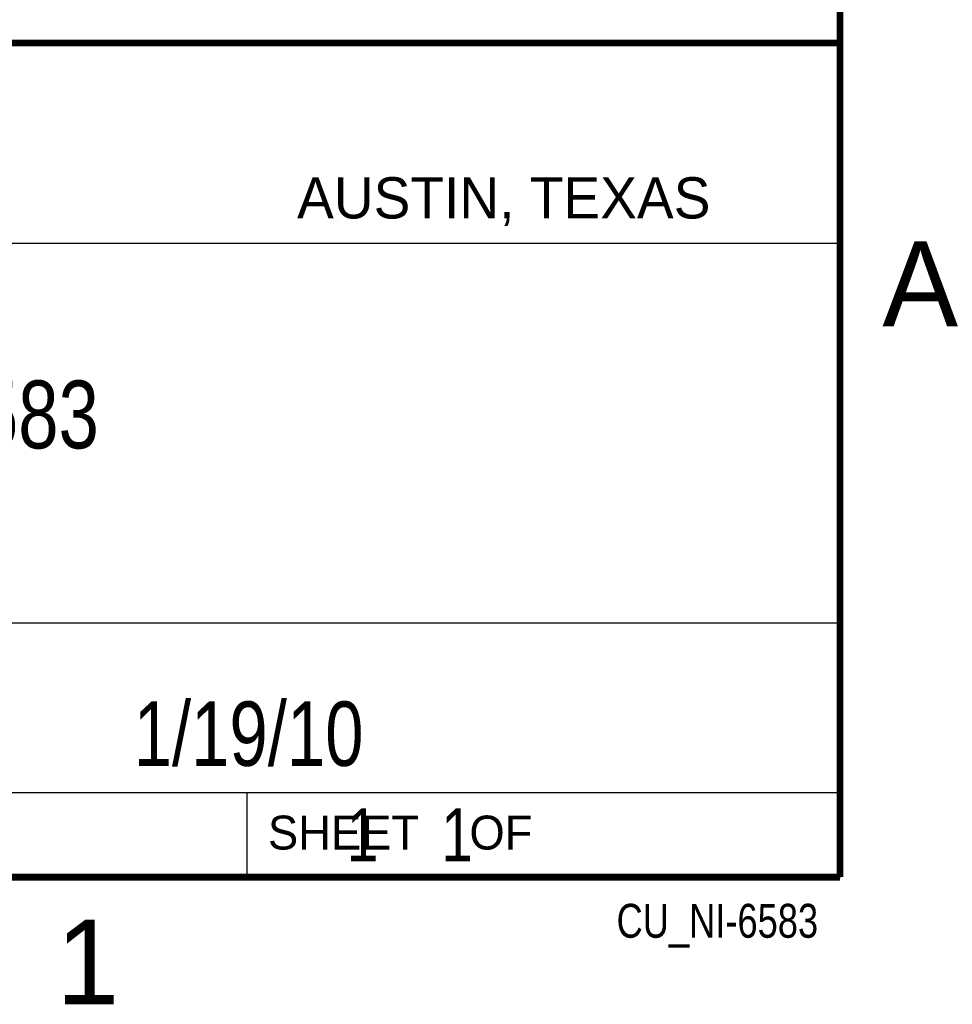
# Model space of a CAD drawing. Header units: inches. Extents: x 0 to 22, y 0 to 17.
# Tile 38 of 39: x 19.1 to 21.8, y 0.1 to 3. Entities that reach past the tile are written whole.
import ezdxf
from ezdxf.enums import TextEntityAlignment as Align

# ---------------------------------------------------------------- set-up
doc = ezdxf.new("R2010")
doc.units = ezdxf.units.IN
doc.header["$LTSCALE"] = 1.21
doc.header["$MEASUREMENT"] = 0
doc.layers.get('0').update_dxf_attribs({"linetype": 'CONTINUOUS'})
doc.styles.get("Standard").update_dxf_attribs({"font": 'txt', "width": 0.8})

msp = doc.modelspace()

# ---------------------------------------------------------------- linework, layer by layer
at = {"color": 2, "linetype": 'CONTINUOUS'}
for p, q in [((16.3737, 2.9596), (21.5037, 2.9596)), ((16.375, 2.96), (21.5, 2.96)), ((21.5037, 2.9596), (21.5037, 1.2496)), ((16.7288, 2.37), (21.5, 2.37)), ((16.3737, 1.2496), (21.5037, 1.2496)), ((18.01, 1.25), (21.5, 1.25)), ((21.5, 1.25), (21.5, 0.75)), ((16.375, 0.75), (21.5, 0.75)), ((18.01, 0.75), (21.5, 0.75)), ((19.75, 0.75), (21.5, 0.75)), ((19.75, 0.75), (19.75, 0.5)), ((21.5, 0.75), (21.5, 0.5)), ((19.75, 0.5), (21.5, 0.5)), ((20.4977, 0.4994), (21.4977, 0.4994)), ((20.4977, 0.4994), (20.4977, 0.4989)), ((20.4977, 0.4989), (21.4977, 0.4989)), ((21.4977, 0.4994), (21.4977, 0.4989))]:
    msp.add_line(p, q, dxfattribs=at)
at = {"color": 7, "linetype": 'CONTINUOUS', "const_width": 0.02}
for points in [[(21.5, 0.5), (21.5, 16.5)], [(13.6, 2.9595), (21.5, 2.96)], [(0.5, 0.5), (21.5, 0.5)]]:
    msp.add_lwpolyline(points, dxfattribs=at)

# ---------------------------------------------------------------- texts
at = {"color": 2, "linetype": 'CONTINUOUS'}
for s, height, p in [('AUSTIN, TEXAS', 0.121576, (19.898, 2.4426)), ('A', 0.25, (21.625, 2.125)), ('SHEET    OF', 0.1, (19.8121, 0.5815)), ('1', 0.25, (19.1875, 0.125))]:
    msp.add_text(s, height=height, dxfattribs=at).set_placement(p)
at = {"color": 2, "linetype": 'CONTINUOUS', "width": 0.8}
msp.add_text('CU_NI-6583', height=0.1, dxfattribs=at).set_placement((21.4352, 0.3213), align=Align.RIGHT)
at = {"color": 7, "linetype": 'CONTINUOUS'}
for s, insert, char_height, width, attachment_point in [('NI 6583\\P ', (18.9387, 1.9646), 0.2, 1.12, 2), ('1/19/10 ', (19.755, 1.0181), 0.19, 1.216, 2), ('     1    1', (19.8125, 0.7031), 0.15625, 1.375, 1)]:
    msp.add_mtext(s, dxfattribs=dict(at, insert=insert, char_height=char_height, width=width, attachment_point=attachment_point))

doc.saveas('drawing.dxf')
